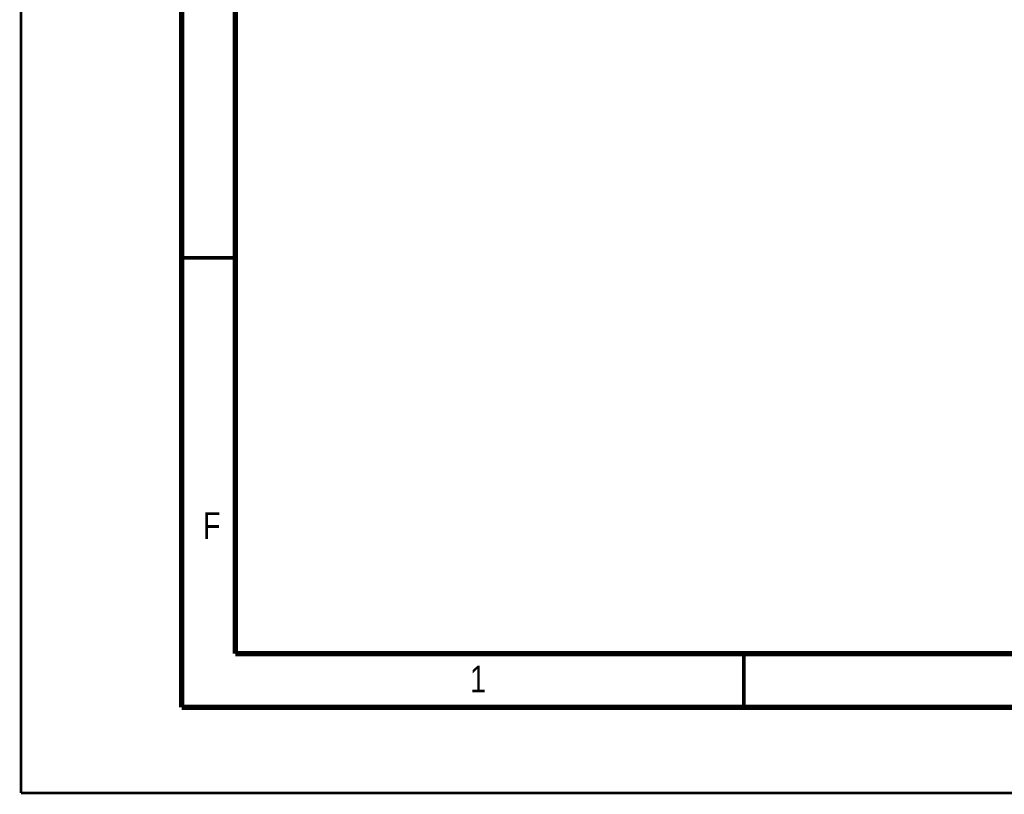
# Model space of a CAD drawing. Header units: millimetres. Extents: x 0 to 420, y 0 to 297.
# Tile 1 of 39: x 0 to 92, y 0 to 72. Entities that reach past the tile are written whole.
import ezdxf

# ---------------------------------------------------------------- set-up
doc = ezdxf.new("R2010")
doc.units = ezdxf.units.MM
doc.header["$LTSCALE"] = 23.1
doc.layers.add('T-PM12-T0X-00-GND_DXF_FORMAT', color=7, linetype='CONTINUOUS')
doc.styles.get("Standard").update_dxf_attribs({"font": 'txt', "width": 0.8})

msp = doc.modelspace()

# ---------------------------------------------------------------- linework, layer by layer
at = {"layer": 'T-PM12-T0X-00-GND_DXF_FORMAT', "color": 9, "linetype": 'Continuous', "const_width": 0.25}
for points in [[(0, 0), (0, 297)], [(0, 0), (420, 0)]]:
    msp.add_lwpolyline(points, dxfattribs=at)
at = {"layer": 'T-PM12-T0X-00-GND_DXF_FORMAT', "color": 7, "linetype": 'Continuous'}
for points, const_width in [([(15, 292), (15, 8)], 0.5), ([(20, 287), (20, 13)], 0.5), ([(15, 50), (20, 50)], 0.35), ([(20, 13), (410, 13)], 0.5), ([(67.5, 8), (67.5, 13)], 0.35), ([(15, 8), (415, 8)], 0.5)]:
    msp.add_lwpolyline(points, dxfattribs=dict(at, const_width=const_width))

# ---------------------------------------------------------------- texts
at = {"layer": 'T-PM12-T0X-00-GND_DXF_FORMAT', "color": 5, "linetype": 'Continuous', "char_height": 2.5, "attachment_point": 1, "line_spacing_factor": 0.9}
for s, insert, width in [('F', (17, 26.2288), 2.678571), ('1', (41.9276, 11.8879), 2.142857)]:
    msp.add_mtext(s, dxfattribs=dict(at, insert=insert, width=width))

doc.saveas('drawing.dxf')
